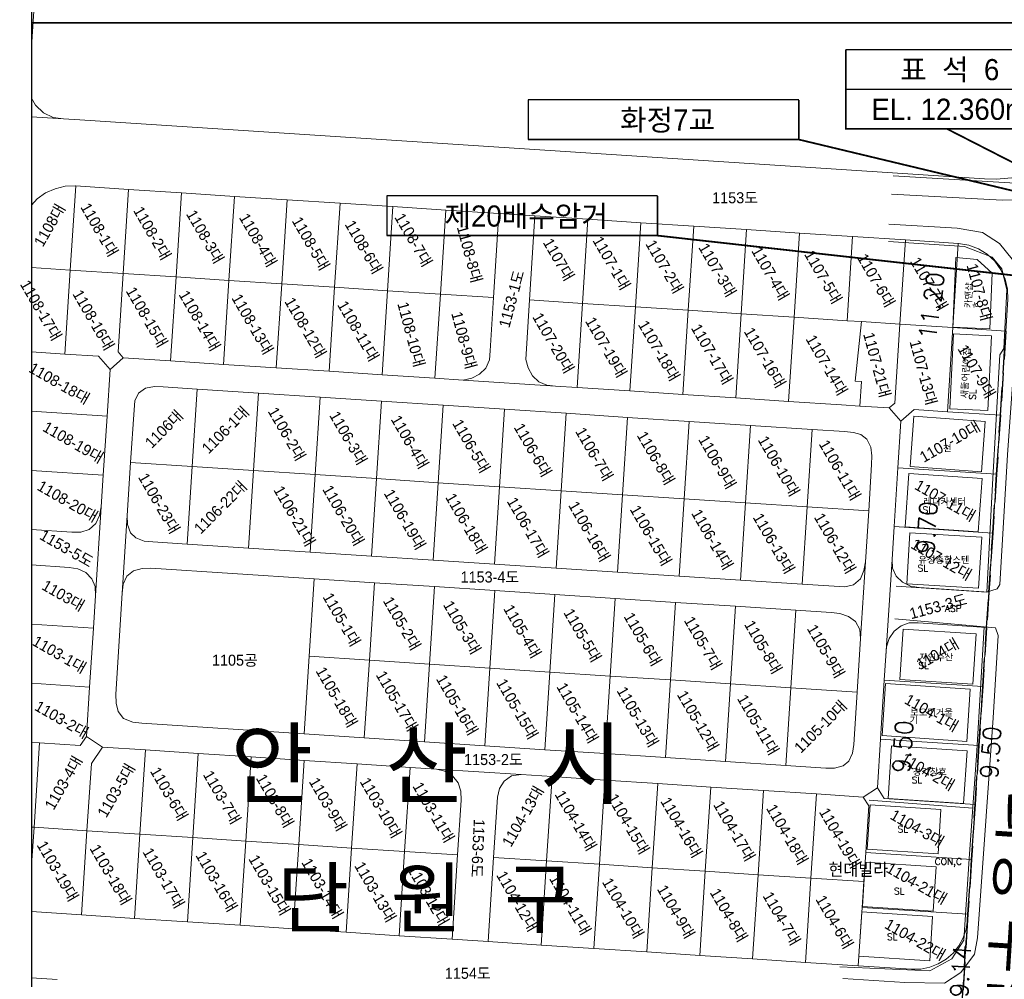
# Model space of a CAD drawing. Header units: metres. Extents: x 183400 to 184400, y 422200 to 427800.
# Tile 186 of 221: x 183597 to 183821, y 427183 to 427401. Entities that reach past the tile are written whole.
import ezdxf
from ezdxf.enums import TextEntityAlignment as Align

# ---------------------------------------------------------------- set-up
doc = ezdxf.new("R2010")
doc.units = ezdxf.units.M
doc.linetypes.add('DASHED2', pattern=[9.525, 6.35, -3.175])
for name, color, linetype in [('구조물명칭_작업', 5, 'Continuous'), ('도면리-t', 252, 'Continuous'), ('동별경계', 3, 'DASHED2'), ('보축구간', 10, 'DASHED2'), ('일람표', 7, 'Continuous'), ('횡단타점', 11, 'Continuous')]:
    doc.layers.add(name, color=color, linetype=linetype)
for name, color, linetype, lineweight in [('지번', 252, 'Continuous', 5), ('지적', 252, 'Continuous', 5), ('현황도', 7, 'Continuous', 5)]:
    doc.layers.add(name, color=color, linetype=linetype, lineweight=lineweight)
doc.styles.add('GHS', font='ROMANS', dxfattribs={"bigfont": 'GHS'})
doc.styles.add('gwang', font='romans.shx', dxfattribs={"bigfont": ' WHGTXT.SHX'})
doc.styles.get("Standard").update_dxf_attribs({"font": 'romans.shx', "bigfont": 'ghs.shx'})
doc.styles.add('UPM', font='Gulim.ttf')
doc.styles.add('돋움', font='Dotum.ttf')
doc.styles.add('평면도1(프)$0$굴림', font='Gulim.ttf')

msp = doc.modelspace()

# ---------------------------------------------------------------- linework, layer by layer
at = {"layer": '구조물명칭_작업', "linetype": 'Continuous'}
for points in [[(183830.8, 427375.92, 0.4, 0.4, 0), (183784.9, 427375.92, 0.4, 0.4, 0), (183784.9, 427393.92, 0, 0, 0)], [(183712.76, 427373.49, 0.4, 0.4, 0), (183774.23, 427373.49, 0.4, 0.4, 0), (183774.23, 427382.49, 0, 0, 0)], [(183680.65, 427351.69, 0.4, 0.4, 0), (183742.12, 427351.69, 0.4, 0.4, 0), (183742.12, 427360.69, 0, 0, 0)]]:
    msp.add_lwpolyline(points, format="xyseb", dxfattribs=at)
for points in [[(183784.9, 427393.92), (183830.8, 427393.92), (183830.8, 427384.92)], [(183784.9, 427384.92), (183830.8, 427384.92), (183830.8, 427375.92)], [(183774.23, 427382.49), (183712.76, 427382.49), (183712.76, 427373.49)], [(183742.12, 427360.69), (183680.65, 427360.69), (183680.65, 427351.69)]]:
    msp.add_lwpolyline(points, dxfattribs=at)
at = {"layer": '구조물명칭_작업', "ltscale": 20, "const_width": 0.4}
for points in [[(183807.85, 427375.92), (183826.13, 427366.58)], [(183774.23, 427373.49), (183853.15, 427354.6)], [(183742.12, 427351.69), (183844.45, 427340.26)]]:
    msp.add_lwpolyline(points, dxfattribs=at)
at = {"layer": '동별경계', "linetype": 'DASHED2'}
for points in [[(183798.36, 426977.99), (183800.89, 427016.91), (183808.72, 427137.44), (183809.13, 427143.67), (183809.96, 427156.54), (183810.02, 427157.44), (183812.55, 427196.36), (183812.63, 427197.64), (183813.44, 427210.11), (183814.25, 427222.58), (183815.12, 427235.96), (183815.99, 427249.34), (183816.86, 427262.76), (183817.38, 427270.74), (183818.25, 427284.15), (183819.12, 427297.53), (183819.99, 427310.91), (183821.24, 427330.01)], [(183821.24, 427330.01), (183819.99, 427310.91), (183819.12, 427297.53), (183818.25, 427284.15), (183817.38, 427270.74), (183816.86, 427262.76), (183815.99, 427249.34), (183815.12, 427235.96), (183814.25, 427222.58), (183813.44, 427210.11), (183812.63, 427197.64), (183812.55, 427196.36), (183810.02, 427157.44), (183809.96, 427156.54), (183809.13, 427143.67), (183808.72, 427137.44), (183800.89, 427016.91), (183798.36, 426977.99)]]:
    msp.add_lwpolyline(points, dxfattribs=at)
at = {"layer": '일람표'}
for points in [[(183600, 427400), (184200, 427400), (184200, 427800), (183600, 427800)], [(183600, 427000), (184200, 427000), (184200, 427400), (183600, 427400)]]:
    msp.add_lwpolyline(points, close=True, dxfattribs=at)
at = {"layer": '지번'}
msp.add_lwpolyline([(183693.45, 427313.18), (183692.31, 427295.61), (183706.28, 427294.7), (183707.41, 427312.27), (183693.45, 427313.18)], dxfattribs=at)
at = {"layer": '지적', "linetype": 'Continuous'}
for points in [[(183613.58, 427463.65), (183611.82, 427463.61), (183609.6, 427463.03), (183607.49, 427462.03), (183605.74, 427460.44), (183604.49, 427458.43), (183603.99, 427455.93), (183600, 427394.53)], [(183600, 427394.53), (183603.99, 427455.93)], [(183600, 427382.9), (183600.9, 427381.26), (183602.69, 427379.54), (183604.91, 427378.51), (183607.28, 427378.17), (183610.93, 427377.93), (183816.37, 427364.55), (183819, 427364.48), (183823.5, 427364.89), (183825.77, 427365.55), (183828.89, 427366.57), (183831.87, 427367.94), (183834.7, 427369.62), (183837.32, 427371.6), (183839.7, 427373.85), (183877.48, 427413.64)], [(183600, 427378.64), (183607.28, 427378.17), (183604.91, 427378.51), (183602.69, 427379.54), (183600.9, 427381.26), (183600, 427382.9)], [(183823.5, 427364.89), (183819, 427364.48), (183816.37, 427364.55), (183610.93, 427377.93), (183607.28, 427378.17), (183600, 427378.64)], [(183600, 427358.63), (183601.27, 427360), (183603.18, 427361.37), (183605.33, 427362.34), (183607.62, 427362.88), (183609.97, 427362.95), (183610.03, 427362.95), (183622.04, 427362.17), (183634.04, 427361.38), (183646.05, 427360.6), (183658.05, 427359.82), (183670.06, 427359.04), (183682.06, 427358.26), (183694.07, 427357.48), (183706.11, 427356.7), (183714.29, 427356.17), (183726.33, 427355.39), (183738.34, 427354.6), (183750.36, 427353.82), (183762.37, 427353.04), (183774.39, 427352.25), (183786.4, 427351.47), (183798.42, 427350.69), (183810.43, 427349.9), (183810.5, 427349.9), (183812.82, 427349.52), (183815.02, 427348.7), (183817.02, 427347.45), (183818.74, 427345.85), (183820.11, 427343.94), (183821.08, 427341.8)], [(183600, 427344.45), (183608.79, 427343.88), (183610.03, 427362.95)], [(183610.03, 427362.95), (183609.97, 427362.95), (183607.62, 427362.88), (183605.33, 427362.34), (183603.18, 427361.37), (183601.27, 427360), (183600, 427358.63)], [(183610.03, 427362.95), (183608.79, 427343.88), (183620.8, 427343.1), (183622.04, 427362.17), (183610.03, 427362.95)], [(183622.04, 427362.17), (183620.8, 427343.1), (183632.8, 427342.31), (183634.04, 427361.38), (183622.04, 427362.17)], [(183634.04, 427361.38), (183632.8, 427342.31), (183644.81, 427341.53), (183646.05, 427360.6), (183634.04, 427361.38)], [(183646.05, 427360.6), (183644.81, 427341.53), (183656.81, 427340.75), (183658.05, 427359.82), (183646.05, 427360.6)], [(183658.05, 427359.82), (183656.81, 427340.75), (183668.82, 427339.97), (183670.06, 427359.04), (183658.05, 427359.82)], [(183670.06, 427359.04), (183668.82, 427339.97), (183680.82, 427339.18), (183682.06, 427358.26), (183670.06, 427359.04)], [(183682.06, 427358.26), (183680.82, 427339.18), (183692.82, 427338.4), (183694.07, 427357.48), (183682.06, 427358.26)], [(183694.07, 427357.48), (183692.82, 427338.4), (183704.9, 427337.61), (183706.11, 427356.7), (183694.07, 427357.48)], [(183706.11, 427356.7), (183704.9, 427337.61), (183704.13, 427325.52), (183703.96, 427323.47), (183703.18, 427321.62), (183701.73, 427320.24), (183699.95, 427319.33), (183697.98, 427318.9), (183718.98, 427317.53), (183716.99, 427317.74), (183715.15, 427318.51), (183713.71, 427319.89), (183712.73, 427321.64), (183712.23, 427323.6), (183713.08, 427337.08), (183714.29, 427356.17), (183706.11, 427356.7)], [(183714.29, 427356.17), (183713.08, 427337.08), (183725.09, 427336.3), (183726.33, 427355.39), (183714.29, 427356.17)], [(183726.33, 427355.39), (183725.09, 427336.3), (183737.1, 427335.51), (183738.34, 427354.6), (183726.33, 427355.39)], [(183738.34, 427354.6), (183737.1, 427335.51), (183749.12, 427334.73), (183750.36, 427353.82), (183738.34, 427354.6)], [(183750.36, 427353.82), (183749.12, 427334.73), (183761.13, 427333.94), (183762.37, 427353.04), (183750.36, 427353.82)], [(183762.37, 427353.04), (183761.13, 427333.94), (183773.15, 427333.16), (183774.39, 427352.25), (183762.37, 427353.04)], [(183774.39, 427352.25), (183773.15, 427333.16), (183785.16, 427332.37), (183786.4, 427351.47), (183774.39, 427352.25)], [(183786.4, 427351.47), (183785.16, 427332.37), (183788.43, 427332.16), (183797.18, 427331.59), (183798.42, 427350.69), (183786.4, 427351.47)], [(183798.42, 427350.69), (183797.18, 427331.59), (183809.19, 427330.8), (183810.43, 427349.9), (183798.42, 427350.69)], [(183810.5, 427349.9), (183810.43, 427349.9), (183809.19, 427330.8), (183821.24, 427330.01), (183821.7, 427337.15), (183821.62, 427339.51), (183821.08, 427341.8), (183820.11, 427343.94), (183818.74, 427345.85), (183817.02, 427347.45), (183815.02, 427348.7), (183812.82, 427349.52), (183810.5, 427349.9)], [(183600, 427325.31), (183607.55, 427324.81), (183608.79, 427343.88), (183600, 427344.45)], [(183608.79, 427343.88), (183607.55, 427324.81), (183615.2, 427324.32), (183617.83, 427321.31), (183620.83, 427323.95), (183619.64, 427325.29), (183620.8, 427343.1), (183608.79, 427343.88)], [(183620.8, 427343.1), (183619.64, 427325.29), (183620.83, 427323.95), (183631.56, 427323.24), (183632.8, 427342.31), (183620.8, 427343.1)], [(183632.8, 427342.31), (183631.56, 427323.24), (183643.57, 427322.46), (183644.81, 427341.53), (183632.8, 427342.31)], [(183644.81, 427341.53), (183643.57, 427322.46), (183655.57, 427321.67), (183656.81, 427340.75), (183644.81, 427341.53)], [(183656.81, 427340.75), (183655.57, 427321.67), (183667.58, 427320.89), (183668.82, 427339.97), (183656.81, 427340.75)], [(183668.82, 427339.97), (183667.58, 427320.89), (183679.58, 427320.1), (183680.82, 427339.18), (183668.82, 427339.97)], [(183680.82, 427339.18), (183679.58, 427320.1), (183691.58, 427319.32), (183692.82, 427338.4), (183680.82, 427339.18)], [(183692.82, 427338.4), (183691.58, 427319.32), (183697.98, 427318.9), (183699.95, 427319.33), (183701.73, 427320.24), (183703.18, 427321.62), (183703.96, 427323.47), (183704.13, 427325.52), (183704.9, 427337.61), (183692.82, 427338.4)], [(183713.08, 427337.08), (183712.23, 427323.6), (183712.73, 427321.64), (183713.71, 427319.89), (183715.15, 427318.51), (183716.99, 427317.74), (183718.98, 427317.53), (183723.85, 427317.21), (183725.09, 427336.3), (183713.08, 427337.08)], [(183725.09, 427336.3), (183723.85, 427317.21), (183735.86, 427316.42), (183737.1, 427335.51), (183725.09, 427336.3)], [(183737.1, 427335.51), (183735.86, 427316.42), (183747.88, 427315.64), (183749.12, 427334.73), (183737.1, 427335.51)], [(183749.12, 427334.73), (183747.88, 427315.64), (183759.89, 427314.85), (183761.13, 427333.94), (183749.12, 427334.73)], [(183761.13, 427333.94), (183759.89, 427314.85), (183771.91, 427314.06), (183773.15, 427333.16), (183761.13, 427333.94)], [(183773.15, 427333.16), (183771.91, 427314.06), (183783.92, 427313.27), (183788.06, 427313), (183788.45, 427318.54), (183787.03, 427318.65), (183788.43, 427332.16), (183785.16, 427332.37), (183773.15, 427333.16)], [(183788.43, 427332.16), (183787.03, 427318.65), (183788.45, 427318.54), (183788.06, 427313), (183794.75, 427312.56), (183796.02, 427313.68), (183797.18, 427331.59), (183788.43, 427332.16)], [(183797.18, 427331.59), (183796.02, 427313.68), (183794.75, 427312.56), (183797.39, 427309.56), (183800.39, 427312.19), (183807.95, 427311.7), (183809.19, 427330.8), (183797.18, 427331.59)], [(183821.24, 427330.01), (183819.99, 427310.91), (183819.12, 427297.53), (183818.25, 427284.15), (183817.38, 427270.74), (183816.86, 427262.76), (183815.99, 427249.34), (183815.12, 427235.96), (183814.25, 427222.58), (183813.44, 427210.11), (183812.63, 427197.64), (183812.55, 427196.36), (183810.02, 427157.44), (183809.96, 427156.54), (183809.13, 427143.67), (183808.72, 427137.44), (183800.89, 427016.91), (183798.36, 426977.99)], [(183809.19, 427330.8), (183807.95, 427311.7), (183819.99, 427310.91), (183821.24, 427330.01), (183809.19, 427330.8)], [(183600, 427311.87), (183617.15, 427310.73), (183617.83, 427321.31), (183615.2, 427324.32), (183607.55, 427324.81), (183600, 427325.31)], [(183620.83, 427323.95), (183617.83, 427321.31), (183617.15, 427310.73), (183616.28, 427297.33), (183615.82, 427290.11), (183614.53, 427270.03), (183614.05, 427262.56), (183613.19, 427249.2), (183612.47, 427238.01), (183616.07, 427235.59), (183625.84, 427234.95), (183637.86, 427234.16), (183649.88, 427233.37), (183661.9, 427232.58), (183673.92, 427231.79), (183685.94, 427231), (183691.93, 427230.61), (183711.16, 427229.35), (183718.18, 427228.89), (183730.18, 427228.1), (183742.19, 427227.31), (183754.2, 427226.52), (183766.21, 427225.74), (183778.21, 427224.95), (183788.83, 427224.25), (183792.07, 427226.32), (183792.78, 427237.41), (183793.63, 427250.79), (183793.98, 427256.34), (183795.38, 427278.19), (183795.86, 427285.63), (183796.71, 427299.01), (183797.39, 427309.56), (183794.75, 427312.56), (183788.06, 427313), (183783.92, 427313.27), (183771.91, 427314.06), (183759.89, 427314.85), (183747.88, 427315.64), (183735.86, 427316.42), (183723.85, 427317.21), (183718.98, 427317.53), (183697.98, 427318.9), (183691.58, 427319.32), (183679.58, 427320.1), (183667.58, 427320.89), (183655.57, 427321.67), (183643.57, 427322.46), (183631.56, 427323.24), (183620.83, 427323.95)], [(183629.88, 427317.34), (183637.59, 427316.84), (183651.55, 427315.92), (183665.52, 427315.01), (183679.48, 427314.1), (183693.45, 427313.18), (183707.41, 427312.27), (183721.38, 427311.36), (183735.34, 427310.44), (183749.31, 427309.53), (183763.27, 427308.62), (183777.24, 427307.7), (183784.62, 427307.22), (183786.63, 427307.02), (183788.29, 427306.54), (183789.67, 427305.51), (183790.55, 427303.7), (183790.82, 427301.72), (183790.75, 427299.7), (183790.08, 427289.23), (183789.34, 427277.63), (183788.23, 427260.28), (183787.45, 427248.06), (183786.69, 427236.19), (183786.39, 427234.19), (183785.57, 427232.39), (183784.29, 427231.36), (183782.34, 427230.83), (183780.34, 427230.82), (183771.25, 427231.42), (183757.58, 427232.31), (183743.91, 427233.21), (183730.23, 427234.11), (183716.56, 427235.01), (183702.89, 427235.91), (183689.22, 427236.8), (183675.55, 427237.7), (183661.88, 427238.6), (183625, 427241.02), (183623.02, 427241.28), (183620.9, 427242.08), (183619.69, 427243.67), (183619.21, 427245.58), (183619.1, 427247.59), (183620.58, 427270.56), (183621.71, 427288.13), (183622.49, 427300.17), (183623.26, 427312.14), (183623.45, 427314.15), (183624.29, 427315.96), (183625.9, 427317.08), (183627.88, 427317.43), (183629.88, 427317.34)], [(183627.88, 427317.43), (183625.9, 427317.08), (183624.29, 427315.96), (183623.45, 427314.15), (183623.26, 427312.14), (183622.49, 427300.17), (183636.45, 427299.26), (183637.59, 427316.84), (183629.88, 427317.34), (183627.88, 427317.43)], [(183637.59, 427316.84), (183636.45, 427299.26), (183650.42, 427298.35), (183651.55, 427315.92), (183637.59, 427316.84)], [(183651.55, 427315.92), (183650.42, 427298.35), (183664.38, 427297.43), (183665.52, 427315.01), (183651.55, 427315.92)], [(183665.52, 427315.01), (183664.38, 427297.43), (183678.35, 427296.52), (183679.48, 427314.1), (183665.52, 427315.01)], [(183679.48, 427314.1), (183678.35, 427296.52), (183692.31, 427295.61), (183693.45, 427313.18), (183679.48, 427314.1)], [(183600, 427298.41), (183616.28, 427297.33), (183617.15, 427310.73), (183600, 427311.87)], [(183693.45, 427313.18), (183692.31, 427295.61), (183706.28, 427294.7), (183707.41, 427312.27), (183693.45, 427313.18)], [(183707.41, 427312.27), (183706.28, 427294.7), (183720.24, 427293.79), (183721.38, 427311.36), (183707.41, 427312.27)], [(183721.38, 427311.36), (183720.24, 427293.79), (183734.21, 427292.88), (183735.34, 427310.44), (183721.38, 427311.36)], [(183800.39, 427312.19), (183797.39, 427309.56), (183796.71, 427299.01), (183819.12, 427297.53), (183819.99, 427310.91), (183807.95, 427311.7), (183800.39, 427312.19)], [(183735.34, 427310.44), (183734.21, 427292.88), (183748.17, 427291.97), (183749.31, 427309.53), (183735.34, 427310.44)], [(183749.31, 427309.53), (183748.17, 427291.97), (183762.14, 427291.06), (183763.27, 427308.62), (183749.31, 427309.53)], [(183763.27, 427308.62), (183762.14, 427291.06), (183776.1, 427290.15), (183777.24, 427307.7), (183763.27, 427308.62)], [(183777.24, 427307.7), (183776.1, 427290.15), (183790.08, 427289.23), (183790.75, 427299.7), (183790.82, 427301.72), (183790.55, 427303.7), (183789.67, 427305.51), (183788.29, 427306.54), (183786.63, 427307.02), (183784.62, 427307.22), (183777.24, 427307.7)], [(183622.49, 427300.17), (183621.71, 427288.13), (183621.8, 427286.13), (183622.48, 427284.26), (183623.71, 427283.08), (183625.59, 427282.37), (183627.57, 427282.18), (183635.32, 427281.68), (183636.45, 427299.26), (183622.49, 427300.17)], [(183600, 427284.96), (183609.16, 427284.35), (183611.18, 427284.36), (183613.08, 427284.99), (183614.58, 427286.35), (183615.46, 427288.14), (183615.82, 427290.11), (183616.28, 427297.33), (183600, 427298.41)], [(183636.45, 427299.26), (183635.32, 427281.68), (183649.28, 427280.77), (183650.42, 427298.35), (183636.45, 427299.26)], [(183650.42, 427298.35), (183649.28, 427280.77), (183663.25, 427279.86), (183664.38, 427297.43), (183650.42, 427298.35)], [(183796.71, 427299.01), (183795.86, 427285.63), (183818.25, 427284.15), (183819.12, 427297.53), (183796.71, 427299.01)], [(183664.38, 427297.43), (183663.25, 427279.86), (183677.21, 427278.95), (183678.35, 427296.52), (183664.38, 427297.43)], [(183678.35, 427296.52), (183677.21, 427278.95), (183691.17, 427278.04), (183692.31, 427295.61), (183678.35, 427296.52)], [(183692.31, 427295.61), (183691.17, 427278.04), (183705.14, 427277.13), (183706.28, 427294.7), (183692.31, 427295.61)], [(183706.28, 427294.7), (183705.14, 427277.13), (183719.1, 427276.23), (183720.24, 427293.79), (183706.28, 427294.7)], [(183720.24, 427293.79), (183719.1, 427276.23), (183733.07, 427275.32), (183734.21, 427292.88), (183720.24, 427293.79)], [(183734.21, 427292.88), (183733.07, 427275.32), (183747.03, 427274.41), (183748.17, 427291.97), (183734.21, 427292.88)], [(183748.17, 427291.97), (183747.03, 427274.41), (183761, 427273.5), (183762.14, 427291.06), (183748.17, 427291.97)], [(183600, 427276.95), (183608.52, 427276.37), (183610.49, 427276.06), (183612.32, 427275.24), (183613.72, 427273.81), (183614.43, 427272.03), (183614.53, 427270.03), (183615.82, 427290.11)], [(183615.82, 427290.11), (183615.46, 427288.14), (183614.58, 427286.35), (183613.08, 427284.99), (183611.18, 427284.36), (183609.16, 427284.35), (183600, 427284.96)], [(183762.14, 427291.06), (183761, 427273.5), (183774.96, 427272.59), (183776.1, 427290.15), (183762.14, 427291.06)], [(183776.1, 427290.15), (183774.96, 427272.59), (183784.67, 427271.96), (183786.61, 427272.44), (183788.23, 427273.8), (183789.01, 427275.65), (183789.34, 427277.63), (183790.08, 427289.23), (183776.1, 427290.15)], [(183621.71, 427288.13), (183620.58, 427270.56), (183620.82, 427272.56), (183621.64, 427274.36), (183623.18, 427275.6), (183625.09, 427276.16), (183627.1, 427276.2), (183664.17, 427273.79), (183677.84, 427272.9), (183691.51, 427272.01), (183705.18, 427271.12), (183718.85, 427270.23), (183732.52, 427269.34), (183746.2, 427268.45), (183759.87, 427267.56), (183773.54, 427266.67), (183781.57, 427266.15), (183783.56, 427265.88), (183785.46, 427265.25), (183787.09, 427264.08), (183788.04, 427262.28), (183788.23, 427260.28), (183789.34, 427277.63), (183789.01, 427275.65), (183788.23, 427273.8), (183786.61, 427272.44), (183784.67, 427271.96), (183774.96, 427272.59), (183761, 427273.5), (183747.03, 427274.41), (183733.07, 427275.32), (183719.1, 427276.23), (183705.14, 427277.13), (183691.17, 427278.04), (183677.21, 427278.95), (183663.25, 427279.86), (183649.28, 427280.77), (183635.32, 427281.68), (183627.57, 427282.18), (183625.59, 427282.37), (183623.71, 427283.08), (183622.48, 427284.26), (183621.8, 427286.13), (183621.71, 427288.13)], [(183795.86, 427285.63), (183795.38, 427278.19), (183795.49, 427276.2), (183796.35, 427274.41), (183797.79, 427273.03), (183799.58, 427272.14), (183801.54, 427271.83), (183817.38, 427270.74), (183818.25, 427284.15), (183795.86, 427285.63)], [(183795.38, 427278.19), (183793.98, 427256.34), (183794.16, 427258.36), (183794.75, 427260.26), (183795.89, 427261.9), (183797.44, 427263.14), (183799.31, 427263.81), (183801.34, 427263.83), (183816.86, 427262.76), (183817.38, 427270.74), (183801.54, 427271.83), (183799.58, 427272.14), (183797.79, 427273.03), (183796.35, 427274.41), (183795.49, 427276.2), (183795.38, 427278.19)], [(183600, 427263.51), (183614.05, 427262.56), (183614.53, 427270.03), (183614.43, 427272.03), (183613.72, 427273.81), (183612.32, 427275.24), (183610.49, 427276.06), (183608.52, 427276.37), (183600, 427276.95)], [(183627.1, 427276.2), (183625.09, 427276.16), (183623.18, 427275.6), (183621.64, 427274.36), (183620.82, 427272.56), (183620.58, 427270.56), (183619.1, 427247.59), (183619.21, 427245.58), (183619.69, 427243.67), (183620.9, 427242.08), (183623.02, 427241.28), (183625, 427241.02), (183661.88, 427238.6), (183663.03, 427256.21), (183664.17, 427273.79), (183627.1, 427276.2)], [(183664.17, 427273.79), (183663.03, 427256.21), (183676.7, 427255.31), (183677.84, 427272.9), (183664.17, 427273.79)], [(183677.84, 427272.9), (183676.7, 427255.31), (183690.37, 427254.42), (183691.51, 427272.01), (183677.84, 427272.9)], [(183691.51, 427272.01), (183690.37, 427254.42), (183704.04, 427253.52), (183705.18, 427271.12), (183691.51, 427272.01)], [(183705.18, 427271.12), (183704.04, 427253.52), (183717.71, 427252.63), (183718.85, 427270.23), (183705.18, 427271.12)], [(183718.85, 427270.23), (183717.71, 427252.63), (183731.38, 427251.73), (183732.52, 427269.34), (183718.85, 427270.23)], [(183732.52, 427269.34), (183731.38, 427251.73), (183745.06, 427250.84), (183746.2, 427268.45), (183732.52, 427269.34)], [(183746.2, 427268.45), (183745.06, 427250.84), (183758.73, 427249.94), (183759.87, 427267.56), (183746.2, 427268.45)], [(183759.87, 427267.56), (183758.73, 427249.94), (183772.4, 427249.05), (183773.54, 427266.67), (183759.87, 427267.56)], [(183773.54, 427266.67), (183772.4, 427249.05), (183787.45, 427248.06), (183788.23, 427260.28), (183788.04, 427262.28), (183787.09, 427264.08), (183785.46, 427265.25), (183783.56, 427265.88), (183781.57, 427266.15), (183773.54, 427266.67)], [(183600, 427250.08), (183613.19, 427249.2), (183614.05, 427262.56), (183600, 427263.51)], [(183801.34, 427263.83), (183799.31, 427263.81), (183797.44, 427263.14), (183795.89, 427261.9), (183794.75, 427260.26), (183794.16, 427258.36), (183793.98, 427256.34), (183793.63, 427250.79), (183815.99, 427249.34), (183816.86, 427262.76), (183801.34, 427263.83)], [(183663.03, 427256.21), (183661.88, 427238.6), (183675.55, 427237.7), (183676.7, 427255.31), (183663.03, 427256.21)], [(183676.7, 427255.31), (183675.55, 427237.7), (183689.22, 427236.8), (183690.37, 427254.42), (183676.7, 427255.31)], [(183690.37, 427254.42), (183689.22, 427236.8), (183702.89, 427235.91), (183704.04, 427253.52), (183690.37, 427254.42)], [(183704.04, 427253.52), (183702.89, 427235.91), (183716.56, 427235.01), (183717.71, 427252.63), (183704.04, 427253.52)], [(183717.71, 427252.63), (183716.56, 427235.01), (183730.23, 427234.11), (183731.38, 427251.73), (183717.71, 427252.63)], [(183731.38, 427251.73), (183730.23, 427234.11), (183743.91, 427233.21), (183745.06, 427250.84), (183731.38, 427251.73)], [(183600, 427236.65), (183601.8, 427236.53), (183611.06, 427235.92), (183612.47, 427238.01), (183613.19, 427249.2), (183600, 427250.08)], [(183745.06, 427250.84), (183743.91, 427233.21), (183757.58, 427232.31), (183758.73, 427249.94), (183745.06, 427250.84)], [(183758.73, 427249.94), (183757.58, 427232.31), (183771.25, 427231.42), (183772.4, 427249.05), (183758.73, 427249.94)], [(183772.4, 427249.05), (183771.25, 427231.42), (183780.34, 427230.82), (183782.34, 427230.83), (183784.29, 427231.36), (183785.57, 427232.39), (183786.39, 427234.19), (183786.69, 427236.19), (183787.45, 427248.06), (183772.4, 427249.05)], [(183793.63, 427250.79), (183792.78, 427237.41), (183815.12, 427235.96), (183815.99, 427249.34), (183793.63, 427250.79)], [(183612.47, 427238.01), (183611.06, 427235.92), (183601.8, 427236.53), (183600.56, 427217.41), (183612.58, 427216.62), (183613.57, 427231.88), (183616.07, 427235.59), (183612.47, 427238.01)], [(183600, 427217.45), (183600.56, 427217.41), (183601.8, 427236.53), (183600, 427236.65)], [(183616.07, 427235.59), (183613.57, 427231.88), (183612.58, 427216.62), (183624.6, 427215.84), (183625.84, 427234.95), (183616.07, 427235.59)], [(183792.78, 427237.41), (183792.07, 427226.32), (183793.59, 427223.94), (183814.25, 427222.58), (183815.12, 427235.96), (183792.78, 427237.41)], [(183625.84, 427234.95), (183624.6, 427215.84), (183636.62, 427215.05), (183637.86, 427234.16), (183625.84, 427234.95)], [(183637.86, 427234.16), (183636.62, 427215.05), (183648.64, 427214.26), (183649.88, 427233.37), (183637.86, 427234.16)], [(183649.88, 427233.37), (183648.64, 427214.26), (183660.66, 427213.47), (183661.9, 427232.58), (183649.88, 427233.37)], [(183661.9, 427232.58), (183660.66, 427213.47), (183672.68, 427212.69), (183673.92, 427231.79), (183661.9, 427232.58)], [(183673.92, 427231.79), (183672.68, 427212.69), (183684.7, 427211.9), (183685.94, 427231), (183673.92, 427231.79)], [(183685.94, 427231), (183684.7, 427211.9), (183696.72, 427211.11), (183697.53, 427223.58), (183697.49, 427225.62), (183696.84, 427227.51), (183695.57, 427229.06), (183693.86, 427230.13), (183691.93, 427230.61), (183685.94, 427231)], [(183691.93, 427230.61), (183693.86, 427230.13), (183695.57, 427229.06), (183696.84, 427227.51), (183697.49, 427225.62), (183697.53, 427223.58), (183696.72, 427211.11), (183695.48, 427192), (183703.66, 427191.46), (183704.9, 427210.57), (183705.79, 427224.24), (183706.25, 427226.19), (183707.33, 427227.87), (183708.94, 427229.04), (183711.16, 427229.35), (183691.93, 427230.61)], [(183711.16, 427229.35), (183708.94, 427229.04), (183707.33, 427227.87), (183706.25, 427226.19), (183705.79, 427224.24), (183704.9, 427210.57), (183716.93, 427209.78), (183718.18, 427228.89), (183711.16, 427229.35)], [(183718.18, 427228.89), (183716.93, 427209.78), (183728.94, 427208.99), (183730.18, 427228.1), (183718.18, 427228.89)], [(183730.18, 427228.1), (183728.94, 427208.99), (183740.95, 427208.21), (183742.19, 427227.31), (183730.18, 427228.1)], [(183742.19, 427227.31), (183740.95, 427208.21), (183752.95, 427207.42), (183754.2, 427226.52), (183742.19, 427227.31)], [(183754.2, 427226.52), (183752.95, 427207.42), (183764.96, 427206.63), (183766.21, 427225.74), (183754.2, 427226.52)], [(183792.07, 427226.32), (183788.83, 427224.25), (183790.1, 427222.27), (183789.41, 427211.69), (183813.44, 427210.11), (183814.25, 427222.58), (183793.59, 427223.94), (183792.07, 427226.32)], [(183766.21, 427225.74), (183764.96, 427206.63), (183776.97, 427205.85), (183778.21, 427224.95), (183766.21, 427225.74)], [(183778.21, 427224.95), (183776.97, 427205.85), (183788.98, 427205.06), (183789.41, 427211.69), (183790.1, 427222.27), (183788.83, 427224.25), (183778.21, 427224.95)], [(183600, 427208.78), (183600.56, 427217.41), (183600, 427217.45)], [(183600, 427198.26), (183611.34, 427197.51), (183612.58, 427216.62), (183600.56, 427217.41)], [(183600.56, 427217.41), (183600, 427208.78)], [(183612.58, 427216.62), (183611.34, 427197.51), (183623.36, 427196.72), (183624.6, 427215.84), (183612.58, 427216.62)], [(183624.6, 427215.84), (183623.36, 427196.72), (183635.38, 427195.94), (183636.62, 427215.05), (183624.6, 427215.84)], [(183636.62, 427215.05), (183635.38, 427195.94), (183647.4, 427195.15), (183648.64, 427214.26), (183636.62, 427215.05)], [(183648.64, 427214.26), (183647.4, 427195.15), (183659.42, 427194.36), (183660.66, 427213.47), (183648.64, 427214.26)], [(183660.66, 427213.47), (183659.42, 427194.36), (183671.44, 427193.57), (183672.68, 427212.69), (183660.66, 427213.47)], [(183672.68, 427212.69), (183671.44, 427193.57), (183683.46, 427192.79), (183684.7, 427211.9), (183672.68, 427212.69)], [(183684.7, 427211.9), (183683.46, 427192.79), (183695.48, 427192), (183696.72, 427211.11), (183684.7, 427211.9)], [(183789.41, 427211.69), (183788.98, 427205.06), (183788.6, 427199.22), (183812.63, 427197.64), (183813.44, 427210.11), (183789.41, 427211.69)], [(183704.9, 427210.57), (183703.66, 427191.46), (183715.69, 427190.67), (183716.93, 427209.78), (183704.9, 427210.57)], [(183716.93, 427209.78), (183715.69, 427190.67), (183727.7, 427189.89), (183728.94, 427208.99), (183716.93, 427209.78)], [(183728.94, 427208.99), (183727.7, 427189.89), (183739.7, 427189.1), (183740.95, 427208.21), (183728.94, 427208.99)], [(183740.95, 427208.21), (183739.7, 427189.1), (183751.71, 427188.32), (183752.95, 427207.42), (183740.95, 427208.21)], [(183752.95, 427207.42), (183751.71, 427188.32), (183763.72, 427187.53), (183764.96, 427206.63), (183752.95, 427207.42)], [(183764.96, 427206.63), (183763.72, 427187.53), (183775.72, 427186.74), (183776.97, 427205.85), (183764.96, 427206.63)], [(183776.97, 427205.85), (183775.72, 427186.74), (183787.73, 427185.96), (183788.6, 427199.22), (183788.98, 427205.06), (183776.97, 427205.85)], [(183810.02, 427157.44), (183812.55, 427196.36), (183812.24, 427194.29), (183811.57, 427192.31), (183810.56, 427190.48), (183809.25, 427188.84), (183807.68, 427187.46), (183805.89, 427186.38), (183803.94, 427185.62), (183801.89, 427185.21), (183799.8, 427185.17), (183787.73, 427185.96), (183775.72, 427186.74), (183763.72, 427187.53), (183751.71, 427188.32), (183739.7, 427189.1), (183727.7, 427189.89), (183715.69, 427190.67), (183703.66, 427191.46), (183695.48, 427192), (183683.46, 427192.79), (183671.44, 427193.57), (183659.42, 427194.36), (183647.4, 427195.15), (183635.38, 427195.94), (183623.36, 427196.72), (183611.34, 427197.51), (183600, 427198.26)], [(183788.6, 427199.22), (183787.73, 427185.96), (183799.8, 427185.17), (183801.89, 427185.21), (183803.94, 427185.62), (183805.89, 427186.38), (183807.68, 427187.46), (183809.25, 427188.84), (183810.56, 427190.48), (183811.57, 427192.31), (183812.24, 427194.29), (183812.55, 427196.36), (183812.63, 427197.64), (183788.6, 427199.22)], [(183600, 427183.21), (183605.78, 427182.83)]]:
    msp.add_lwpolyline(points, dxfattribs=at)
at = {"layer": '현황도'}
for p, q in [((183809.16, 427330.94), (183809.87, 427346.73)), ((183814.69, 427346.27), (183809.87, 427346.73)), ((183818.13, 427343.19), (183814.69, 427346.27)), ((183817.56, 427330.56), (183818.13, 427343.19)), ((183808.51, 427312.4), (183809.34, 427329.37)), ((183817.56, 427330.56), (183809.16, 427330.94)), ((183817.97, 427328.95), (183809.34, 427329.37)), ((183817.14, 427311.98), (183817.97, 427328.95)), ((183817.14, 427311.98), (183808.51, 427312.4)), ((183799.47, 427299.28), (183800.32, 427310.73)), ((183816.53, 427309.52), (183800.32, 427310.73)), ((183815.67, 427298.07), (183816.53, 427309.52)), ((183815.67, 427298.07), (183799.47, 427299.28)), ((183798.35, 427285.62), (183799.22, 427297.71)), ((183815.82, 427296.53), (183799.22, 427297.71)), ((183814.96, 427284.43), (183815.82, 427296.53)), ((183814.96, 427284.43), (183798.35, 427285.62)), ((183798.72, 427272.64), (183799.43, 427284.26)), ((183815.77, 427283.25), (183799.43, 427284.26)), ((183815.05, 427271.64), (183815.77, 427283.25)), ((183815.05, 427271.64), (183798.72, 427272.64)), ((183797.13, 427250.95), (183797.88, 427262.37)), ((183814.47, 427261.28), (183797.88, 427262.37)), ((183814.47, 427261.28), (183813.73, 427249.87)), ((183813.73, 427249.87), (183797.13, 427250.95)), ((183793.11, 427238.2), (183793.92, 427250.05)), ((183813.15, 427248.74), (183793.92, 427250.05)), ((183812.35, 427236.89), (183813.15, 427248.74)), ((183812.35, 427236.89), (183793.11, 427238.2)), ((183794.47, 427223.94), (183795.29, 427235.91)), ((183812.45, 427234.74), (183795.29, 427235.91)), ((183811.63, 427222.77), (183812.45, 427234.74)), ((183790.38, 427222.47), (183789.73, 427212.41)), ((183813.7, 427221.73), (183790.21, 427223.55)), ((183811.63, 427222.77), (183794.47, 427223.94)), ((183805.83, 427211.37), (183806.48, 427221.43)), ((183789.29, 427209.47), (183788.64, 427199.41)), ((183804.74, 427198.37), (183805.4, 427208.43)), ((183788.5, 427198.2), (183787.85, 427188.14)), ((183803.95, 427187.09), (183804.6, 427197.16))]:
    msp.add_line(p, q, dxfattribs=at)
for points in [[(183795.26, 427361.12), (183820.37, 427359.7), (183826.96, 427359.87), (183831.59, 427362.19), (183853.67, 427384.26), (183866.67, 427397.78), (183878.1, 427409.92), (183882.19, 427414.73), (183882.55, 427421.67), (183882.02, 427426.12), (183880.59, 427430.39), (183878.45, 427431.99), (183862.6, 427433.59)], [(183851.92, 427386.96), (183831.27, 427366.32), (183825.92, 427363.47), (183795.65, 427365.25)], [(183796.34, 427272.12), (183816.85, 427270.74), (183819.22, 427271.51), (183819.85, 427272.49), (183821.57, 427301.91), (183823.08, 427323.18), (183824.31, 427334.41), (183824.17, 427340.58), (183822.66, 427346.37), (183819.78, 427349.93), (183815.94, 427352.4), (183810.19, 427353.36), (183794.69, 427354.32)], [(183794.55, 427350.34), (183811.83, 427349.25), (183818.14, 427346.78), (183820.33, 427344.18), (183821.43, 427339.38), (183820.74, 427326.09), (183819.86, 427324.59), (183818.19, 427295.3), (183816.9, 427270.76)], [(183784.18, 427183.08), (183798.32, 427182.14), (183807.26, 427181.99), (183810.99, 427184.4), (183814.13, 427188.62), (183814.78, 427192.32), (183816.74, 427219.94), (183818.35, 427242.25), (183819.45, 427260.96), (183818.84, 427262.67), (183796.02, 427264.74)], [(183816.3, 427262.9), (183814.6, 427234.78), (183812.91, 427210.22), (183811.67, 427191.81), (183808.95, 427187.51), (183803.98, 427184.8), (183783.51, 427185.71)], [(183790.38, 427222.47), (183806.48, 427221.43)], [(183789.73, 427212.41), (183805.83, 427211.37)], [(183789.29, 427209.47), (183805.4, 427208.43)], [(183788.5, 427198.2), (183804.6, 427197.16)], [(183788.64, 427199.41), (183804.74, 427198.37)], [(183787.85, 427188.14), (183803.95, 427187.09)]]:
    msp.add_lwpolyline(points, dxfattribs=at)

# ---------------------------------------------------------------- texts
at = {"layer": '구조물명칭_작업', "linetype": 'Continuous', "style": '평면도1(프)$0$굴림'}
for s, p in [('표  석  6', (183808.49, 427386.96)), ('EL. 12.360m', (183808.49, 427377.96)), ('화정7교', (183744.41, 427375.53)), ('제20배수암거', (183712.31, 427353.73))]:
    msp.add_text(s, height=4.8, dxfattribs=at).set_placement(p, align=Align.CENTER)
at = {"layer": '도면리-t', "style": '돋움'}
for s, height, p in [('안   산   시', 15, (183689.7, 427231.96)), ('단  원  구', 13, (183689.7, 427201.46))]:
    msp.add_text(s, height=height, dxfattribs=at).set_placement(p, align=Align.MIDDLE)
at = {"layer": '보축구간', "style": '돋움'}
msp.add_text('화정 우안 7제 (L=0.19km)', height=10, rotation=266.348, dxfattribs=at).set_placement((183820.85, 427151.68), align=Align.MIDDLE_CENTER)
at = {"layer": '지번', "style": 'UPM'}
for s, p in [('1153도', (183759.75, 427360.28)), ('1153-4도', (183704.07, 427274.2)), ('1105공', (183646.17, 427255.32)), ('1153-2도', (183704.87, 427232.77)), ('1154도', (183699.05, 427184.25))]:
    msp.add_text(s, height=2.5, dxfattribs=at).set_placement(p, align=Align.MIDDLE_CENTER)
for s, rotation, p in [('1108대', 60, (183604.08, 427354.06)), ('1108-1대', 300, (183615.42, 427353.03)), ('1108-2대', 300, (183627.42, 427352.24)), ('1108-3대', 300, (183639.42, 427351.46)), ('1108-4대', 300, (183651.43, 427350.67)), ('1108-5대', 300, (183663.43, 427349.9)), ('1108-7대', 300, (183686.72, 427350.72)), ('1108-6대', 300, (183675.44, 427349.11)), ('1108-8대', 285, (183699.47, 427347.5)), ('1107-1대', 300, (183731.71, 427345.45)), ('1107대', 300, (183719.7, 427346.27)), ('1107-2대', 300, (183743.73, 427344.66)), ('1107-3대', 300, (183755.74, 427343.88)), ('1107-4대', 300, (183767.76, 427343.1)), ('1107-5대', 300, (183779.77, 427342.31)), ('1107-6대', 300, (183791.79, 427341.53)), ('1107-7대', 300, (183803.8, 427340.74)), ('1107-8대', 285, (183815.21, 427338.85)), ('1153-1도', 75, (183708.99, 427337.35)), ('1108-17대', 300, (183602.15, 427334.74)), ('1108-16대', 300, (183614.08, 427332.54)), ('1108-15대', 300, (183626.18, 427333.2)), ('1108-14대', 300, (183638.18, 427332.39)), ('1108-13대', 300, (183650.19, 427331.6)), ('1108-12대', 300, (183662.2, 427330.82)), ('1108-11대', 300, (183674.2, 427330.04)), ('1108-10대', 285, (183686.2, 427329.25)), ('1108-9대', 285, (183698.2, 427327.93)), ('1107-20대', 300, (183718.49, 427327.33)), ('1107-19대', 300, (183730.48, 427326.36)), ('1107-18대', 300, (183742.49, 427325.58)), ('1107-17대', 300, (183754.51, 427324.79)), ('1107-16대', 300, (183766.52, 427324)), ('1107-14대', 300, (183780.56, 427322.31)), ('1107-21대', 285, (183791.97, 427322.34)), ('1107-13대', 285, (183802.5, 427320.63)), ('1107-9대', 300, (183814.59, 427320.87)), ('1108-18대', 330, (183606.34, 427318.17)), ('1106대', 45, (183630.06, 427307.8)), ('1106-1대', 45, (183644, 427307.59)), ('1106-2대', 300, (183657.97, 427306.68)), ('1106-3대', 300, (183671.93, 427305.76)), ('1108-19대', 330, (183609.47, 427304.78)), ('1106-4대', 300, (183685.9, 427304.86)), ('1106-5대', 300, (183699.86, 427303.93)), ('1106-6대', 300, (183713.83, 427303.04)), ('1107-10대', 30, (183808.52, 427304.94)), ('1106-7대', 300, (183727.79, 427302.11)), ('1106-8대', 300, (183741.76, 427301.21)), ('1106-9대', 300, (183755.72, 427300.29)), ('1106-10대', 300, (183769.69, 427299.39)), ('1106-11대', 300, (183783.54, 427298.47)), ('1106-23대', 300, (183628.98, 427290.93)), ('1108-20대', 330, (183608.22, 427291.4)), ('1106-22대', 45, (183642.87, 427290.02)), ('1107-11대', 330, (183807.48, 427291.58)), ('1106-21대', 300, (183659.72, 427288.05)), ('1106-20대', 300, (183670.8, 427288.2)), ('1106-19대', 300, (183684.76, 427287.28)), ('1106-18대', 300, (183698.73, 427286.37)), ('1106-17대', 300, (183712.69, 427285.46)), ('1106-16대', 300, (183726.65, 427284.55)), ('1106-15대', 300, (183740.62, 427283.64)), ('1106-14대', 300, (183754.58, 427282.73)), ('1106-13대', 300, (183768.55, 427281.83)), ('1106-12대', 300, (183782.44, 427281.86)), ('1153-5도', 330, (183607.99, 427280.69)), ('1107-12대', 330, (183806.62, 427278.2)), ('1103대', 330, (183607.22, 427270.01)), ('1105-1대', 300, (183670.43, 427264.55)), ('1105-2대', 300, (183684.11, 427263.66)), ('1105-3대', 300, (183697.77, 427262.77)), ('1153-3도', 15, (183805.85, 427267.53)), ('1105-4대', 300, (183711.45, 427261.88)), ('1105-5대', 300, (183725.11, 427260.98)), ('1105-6대', 300, (183738.79, 427260.09)), ('1105-7대', 300, (183752.46, 427259.2)), ('1105-8대', 300, (183766.14, 427258.31)), ('1105-9대', 300, (183780.37, 427257.37)), ('1103-1대', 330, (183606.35, 427256.63)), ('1104대', 30, (183805.72, 427256.78)), ('1105-18대', 300, (183669.29, 427246.96)), ('1105-17대', 300, (183682.96, 427246.06)), ('1105-16대', 300, (183696.63, 427245.16)), ('1105-15대', 300, (183710.3, 427244.27)), ('1105-14대', 300, (183723.97, 427243.37)), ('1105-13대', 300, (183737.64, 427242.47)), ('1105-12대', 300, (183751.32, 427241.58)), ('1105-11대', 300, (183764.99, 427240.68)), ('1105-10대', 45, (183779.15, 427240.25)), ('1104-1대', 330, (183804.38, 427243.38)), ('1103-2대', 330, (183606.86, 427241.88)), ('1103-4대', 60, (183607.25, 427227.51)), ('1104-2대', 330, (183803.52, 427230)), ('1103-5대', 60, (183619.21, 427225.78)), ('1103-6대', 300, (183631.23, 427225)), ('1103-7대', 300, (183643.25, 427224.21)), ('1103-8대', 300, (183655.27, 427223.42)), ('1103-9대', 300, (183667.29, 427222.63)), ('1103-10대', 300, (183679.31, 427221.84)), ('1103-11대', 300, (183691.28, 427220.81)), ('1104-13대', 60, (183711.55, 427219.89)), ('1104-14대', 300, (183723.56, 427218.93)), ('1104-15대', 300, (183735.57, 427218.15)), ('1104-16대', 300, (183747.57, 427217.38)), ('1104-17대', 300, (183759.58, 427216.58)), ('1104-18대', 300, (183771.59, 427215.78)), ('1104-19대', 300, (183783.59, 427214.96)), ('1104-3대', 330, (183801.13, 427217.18)), ('1153-6도', 267.3027, (183701.36, 427212.6)), ('1103-19대', 300, (183605.95, 427207.46)), ('1103-18대', 300, (183617.97, 427206.67)), ('1103-17대', 300, (183629.99, 427205.89)), ('1103-16대', 300, (183642.01, 427205.1)), ('1103-15대', 300, (183654.03, 427204.31)), ('1103-14대', 300, (183666.05, 427203.52)), ('1103-13대', 300, (183678.07, 427202.74)), ('1103-12대', 300, (183690.09, 427201.95)), ('1104-21대', 330, (183801.02, 427204.66)), ('1104-12대', 300, (183710.3, 427200.62)), ('1104-11대', 300, (183722.32, 427199.83)), ('1104-10대', 300, (183734.32, 427199.06)), ('1104-9대', 300, (183746.33, 427198.25)), ('1104-8대', 300, (183758.33, 427197.47)), ('1104-7대', 300, (183770.34, 427196.7)), ('1104-6대', 300, (183782.35, 427195.91)), ('1104-22대', 330, (183800.66, 427191.93))]:
    msp.add_text(s, height=2.5, rotation=rotation, dxfattribs=at).set_placement(p, align=Align.MIDDLE_CENTER)
at = {"layer": '현황도'}
for s, p in [('카맨샵', (183813.48, 427335.2)), ('ㅎ', (183815.21, 427334.9)), ('새들어린이집', (183812.64, 427314.68)), ('SL', (183814.37, 427314.38))]:
    msp.add_text(s, height=1.5, rotation=86.4944, dxfattribs=at).set_placement(p)
for s, height, p in [('천', 1.5, (183806.98, 427302.53)), ('레디카센터', 1.5, (183802.5, 427290.44)), ('SL', 1.5, (183802.31, 427288.69)), ('유성종합스텐', 1.5, (183801.37, 427277.21)), ('SL', 1.5, (183801.18, 427275.46)), ('ASP', 1.5, (183807.37, 427266.32)), ('자연수산', 1.5, (183801.57, 427255.1)), ('SL', 1.5, (183801.37, 427253.35)), ('보오미거울', 1.5, (183799.53, 427242.6)), ('기', 1.5, (183799.34, 427240.85)), ('경기창호', 1.5, (183800.07, 427229.11)), ('SL', 1.5, (183799.87, 427227.37)), ('SL', 1.5, (183796.64, 427216.22)), ('현대빌라', 3.197, (183780.95, 427206.1)), ('SL', 1.5, (183795.81, 427202.16)), ('SL', 1.5, (183794.27, 427191.76))]:
    msp.add_text(s, height=height, dxfattribs=at).set_placement(p)
at = {"layer": '현황도', "style": 'GHS'}
msp.add_text('CON,C', height=1.5, dxfattribs=at).set_placement((183805.09, 427208.85))
at = {"layer": '횡단타점', "color": 171, "style": 'gwang'}
for s, rotation, p in [('11.20', 82.5358, (183806.33, 427335.46)), ('9.70', 86.2173, (183805.32, 427285.31)), ('9.50', 86.2173, (183799.81, 427235.57)), ('9.50', 86.2173, (183819.77, 427234.25)), ('9.14', 86.2173, (183812.95, 427184.59))]:
    msp.add_text(s, height=4, rotation=rotation, dxfattribs=at).set_placement(p, align=Align.CENTER)

doc.saveas('drawing.dxf')
